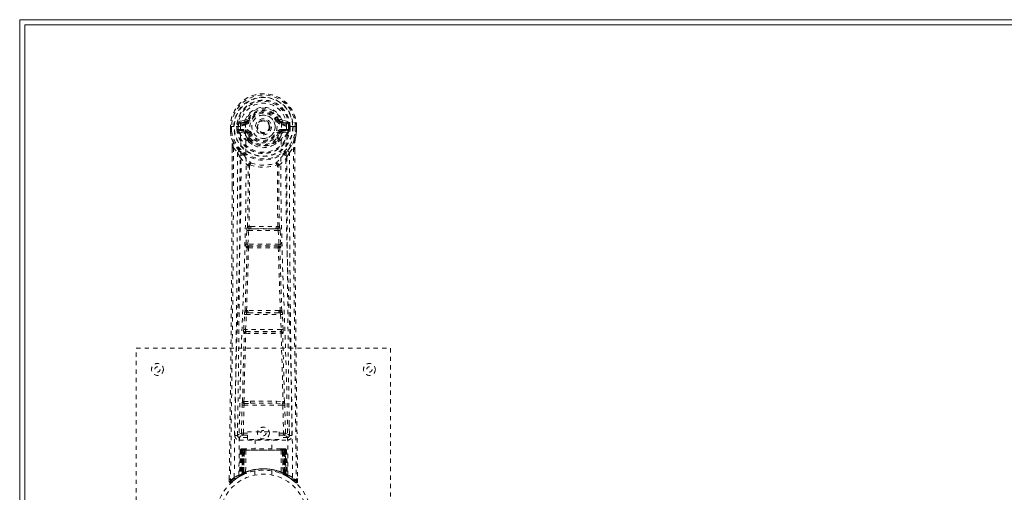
# Model space of a CAD drawing. Header units: inches. Extents: x 15.1 to 98.6, y 40.8 to 64.3.
# Tile 2 of 7: x 15.1 to 38.3, y 53.1 to 64.3. Entities that reach past the tile are written whole.
import ezdxf

# ---------------------------------------------------------------- set-up
doc = ezdxf.new("R2010")
doc.units = ezdxf.units.IN
doc.header["$MEASUREMENT"] = 0
doc.linetypes.add('SLD-Dashed', pattern=[0.075, 0.05, -0.025])
doc.linetypes.add('SLD-Solid', pattern=[0])

msp = doc.modelspace()

# ---------------------------------------------------------------- linework, layer by layer
at = {"color": 7, "linetype": 'SLD-Solid', "lineweight": 15}
for p, q in [((15.112, 64.264), (98.612, 64.264)), ((15.112, 40.764), (15.112, 64.264)), ((15.23, 64.146), (15.23, 40.882)), ((98.494, 64.146), (15.23, 64.146)), ((15.23, 64.146), (98.494, 64.146)), ((15.23, 40.882), (15.23, 64.146))]:
    msp.add_line(p, q, dxfattribs=at)
at = {"color": 7, "linetype": 'SLD-Dashed', "lineweight": 0}
for p, q in [((20.405, 61.889), (20.287, 61.865)), ((20.317, 61.829), (20.433, 61.85)), ((20.317, 61.829), (20.317, 61.799)), ((20.433, 61.829), (20.317, 61.829)), ((20.433, 61.799), (20.317, 61.799)), ((20.433, 61.85), (20.433, 61.829)), ((20.433, 61.799), (20.433, 61.829)), ((20.493, 61.893), (20.438, 61.916)), ((20.439, 61.783), (20.439, 61.785)), ((20.493, 61.893), (20.515, 61.884)), ((21.209, 61.884), (21.231, 61.893)), ((21.231, 61.893), (21.235, 61.885)), ((21.286, 61.785), (21.286, 61.783)), ((21.291, 61.85), (21.407, 61.829)), ((21.291, 61.85), (21.291, 61.829)), ((21.407, 61.829), (21.291, 61.829)), ((21.291, 61.799), (21.291, 61.829)), ((21.407, 61.799), (21.291, 61.799)), ((21.438, 61.865), (21.319, 61.889)), ((21.407, 61.799), (21.407, 61.829)), ((20.082, 61.748), (20.082, 61.631)), ((20.082, 61.631), (20.083, 61.627)), ((20.086, 61.748), (20.083, 61.748)), ((20.084, 61.749), (20.084, 61.631)), ((20.14, 61.747), (20.086, 61.748)), ((20.112, 61.746), (20.112, 61.631)), ((20.163, 61.747), (20.14, 61.747)), ((20.321, 61.747), (20.163, 61.747)), ((20.234, 61.674), (20.234, 61.745)), ((20.234, 61.674), (20.263, 61.675)), ((20.234, 61.674), (20.234, 61.674)), ((20.269, 61.745), (20.263, 61.745)), ((20.263, 61.745), (20.263, 61.675)), ((20.264, 61.675), (20.269, 61.656)), ((20.269, 61.666), (20.269, 61.745)), ((20.269, 61.656), (20.269, 61.666)), ((20.275, 61.63), (20.279, 61.625)), ((20.279, 61.625), (20.279, 61.624)), ((20.279, 61.625), (20.279, 61.625)), ((20.289, 61.614), (20.279, 61.625)), ((20.289, 61.614), (20.404, 61.593)), ((20.303, 61.677), (20.303, 61.647)), ((20.303, 61.677), (20.433, 61.677)), ((20.433, 61.622), (20.303, 61.647)), ((20.303, 61.647), (20.433, 61.647)), ((20.433, 61.677), (20.433, 61.647)), ((20.433, 61.622), (20.433, 61.647)), ((20.515, 61.593), (20.488, 61.581)), ((21.018, 61.746), (21.019, 61.738)), ((21.019, 61.738), (21.018, 61.722)), ((21.236, 61.581), (21.209, 61.593)), ((21.291, 61.677), (21.291, 61.647)), ((21.291, 61.677), (21.421, 61.677)), ((21.421, 61.647), (21.291, 61.622)), ((21.291, 61.622), (21.291, 61.647)), ((21.291, 61.647), (21.421, 61.647)), ((21.32, 61.593), (21.435, 61.614)), ((21.562, 61.747), (21.403, 61.747)), ((21.421, 61.647), (21.421, 61.677)), ((21.445, 61.625), (21.435, 61.614)), ((21.435, 61.614), (21.435, 61.614)), ((21.435, 61.614), (21.435, 61.614)), ((21.445, 61.625), (21.449, 61.63)), ((21.455, 61.745), (21.461, 61.745)), ((21.456, 61.666), (21.455, 61.745)), ((21.461, 61.675), (21.455, 61.656)), ((21.455, 61.656), (21.456, 61.666)), ((21.461, 61.675), (21.461, 61.745)), ((21.461, 61.675), (21.491, 61.674)), ((21.491, 61.745), (21.491, 61.674)), ((21.491, 61.745), (21.491, 61.745)), ((21.491, 61.674), (21.491, 61.674)), ((21.585, 61.747), (21.562, 61.747)), ((21.638, 61.748), (21.585, 61.747)), ((21.612, 61.631), (21.612, 61.746)), ((21.642, 61.748), (21.638, 61.748)), ((21.641, 61.631), (21.641, 61.749)), ((21.642, 61.748), (21.642, 61.631)), ((21.642, 61.627), (21.642, 61.631)), ((20.494, 61.432), (20.494, 61.45)), ((20.513, 61.386), (20.501, 61.403)), ((20.517, 61.456), (20.517, 61.437)), ((21.207, 61.437), (21.207, 61.456)), ((21.223, 61.403), (21.211, 61.386)), ((21.23, 61.432), (21.231, 61.45)), ((20.125, 61.247), (20.122, 60.322)), ((20.126, 60.322), (20.126, 61.246)), ((20.154, 61.245), (20.251, 61.13)), ((21.474, 61.13), (21.57, 61.245)), ((21.598, 61.193), (21.598, 61.246)), ((21.599, 61.247), (21.599, 61.193)), ((20.535, 60.828), (20.535, 60.827)), ((21.19, 60.827), (21.19, 60.828)), ((20.452, 58.974), (20.468, 59.292)), ((20.496, 58.972), (20.513, 59.289)), ((20.513, 59.289), (21.212, 59.289)), ((20.563, 59.388), (20.523, 59.387)), ((20.531, 59.334), (20.57, 59.334)), ((21.154, 59.334), (20.57, 59.334)), ((21.154, 59.334), (21.193, 59.334)), ((21.201, 59.387), (21.161, 59.388)), ((21.212, 59.289), (21.228, 58.972)), ((21.272, 58.974), (21.256, 59.292)), ((20.475, 58.88), (20.461, 58.884)), ((21.228, 58.972), (20.496, 58.972)), ((20.52, 58.922), (20.505, 58.927)), ((20.505, 58.927), (21.219, 58.927)), ((21.219, 58.927), (21.205, 58.922)), ((21.249, 58.88), (21.263, 58.884)), ((20.496, 57.403), (20.464, 57.403)), ((21.26, 57.403), (21.228, 57.403)), ((20.397, 56.956), (20.414, 57.309)), ((20.442, 56.954), (20.459, 57.307)), ((20.459, 57.307), (21.266, 57.307)), ((20.505, 57.352), (20.474, 57.351)), ((21.219, 57.352), (20.505, 57.352)), ((21.219, 57.352), (21.251, 57.351)), ((21.266, 57.307), (21.283, 56.954)), ((21.327, 56.956), (21.31, 57.309)), ((21.283, 56.954), (20.442, 56.954)), ((20.456, 56.906), (20.448, 56.909)), ((20.448, 56.909), (21.276, 56.909)), ((21.276, 56.909), (21.268, 56.906)), ((20.403, 56.866), (20.411, 56.863)), ((21.313, 56.863), (21.321, 56.866)), ((17.862, 48.514), (17.862, 56.514)), ((17.862, 56.514), (23.862, 56.514)), ((23.862, 56.514), (23.862, 48.514)), ((20.343, 54.511), (20.359, 55.173)), ((20.388, 54.511), (20.404, 55.171)), ((20.401, 55.257), (20.557, 55.263)), ((20.404, 55.171), (21.321, 55.171)), ((20.412, 55.212), (20.564, 55.215)), ((20.564, 55.215), (21.16, 55.215)), ((21.16, 55.215), (21.313, 55.212)), ((21.167, 55.263), (21.323, 55.257)), ((21.321, 55.171), (21.336, 54.511)), ((21.381, 54.511), (21.365, 55.173)), ((20.253, 54.744), (20.25, 54.457)), ((21.474, 54.457), (21.471, 54.744)), ((20.249, 54.454), (20.251, 54.446)), ((20.294, 54.409), (20.294, 54.348)), ((20.482, 54.409), (20.294, 54.409)), ((20.388, 54.466), (20.388, 54.511)), ((20.388, 54.511), (20.482, 54.511)), ((20.388, 54.466), (20.482, 54.466)), ((20.482, 54.542), (21.232, 54.542)), ((20.482, 54.362), (20.482, 54.542)), ((21.232, 54.362), (20.482, 54.362)), ((20.667, 54.362), (20.667, 54.139)), ((21.057, 54.139), (21.057, 54.362)), ((21.232, 54.542), (21.232, 54.362)), ((21.232, 54.511), (21.336, 54.511)), ((21.232, 54.466), (21.336, 54.466)), ((21.43, 54.409), (21.232, 54.409)), ((21.336, 54.466), (21.336, 54.511)), ((21.43, 54.348), (21.43, 54.409)), ((21.473, 54.446), (21.475, 54.454)), ((20.294, 54.348), (21.43, 54.348)), ((20.363, 54.139), (20.356, 54.139)), ((20.369, 54.139), (20.36, 54.139)), ((20.376, 54.139), (20.369, 54.139)), ((20.432, 54.139), (20.378, 54.139)), ((20.394, 54.139), (20.388, 54.139)), ((20.394, 54.139), (20.432, 54.139)), ((20.453, 54.139), (20.446, 54.139)), ((21.271, 54.139), (20.453, 54.139)), ((21.279, 54.139), (21.271, 54.139)), ((21.346, 54.139), (21.292, 54.139)), ((21.292, 54.139), (21.33, 54.139)), ((21.336, 54.139), (21.33, 54.139)), ((21.355, 54.139), (21.348, 54.139)), ((21.365, 54.139), (21.355, 54.139)), ((21.368, 54.139), (21.361, 54.139)), ((20.316, 54.11), (20.295, 53.505)), ((20.33, 54.11), (20.309, 53.513)), ((20.33, 54.11), (20.316, 54.11)), ((20.348, 54.11), (20.327, 53.523)), ((20.35, 54.114), (20.328, 53.52)), ((20.415, 54.11), (20.348, 54.11)), ((20.355, 54.11), (20.355, 53.553)), ((20.362, 54.11), (20.355, 54.11)), ((20.362, 54.11), (21.362, 54.11)), ((20.362, 53.557), (20.362, 54.11)), ((20.368, 53.56), (20.369, 54.11)), ((20.369, 54.11), (20.375, 54.11)), ((20.375, 54.11), (20.375, 53.563)), ((21.349, 54.11), (20.375, 54.11)), ((20.387, 54.11), (20.387, 53.568)), ((20.393, 54.11), (20.387, 54.11)), ((20.393, 54.11), (21.331, 54.11)), ((20.393, 53.571), (20.393, 54.11)), ((20.396, 53.559), (20.415, 54.11)), ((20.416, 54.11), (20.397, 53.559)), ((20.415, 54.11), (20.416, 54.11)), ((20.446, 54.11), (20.442, 53.589)), ((21.278, 54.11), (20.446, 54.11)), ((21.278, 54.11), (21.283, 53.589)), ((21.327, 53.559), (21.308, 54.11)), ((21.308, 54.11), (21.309, 54.11)), ((21.309, 54.11), (21.328, 53.559)), ((21.376, 54.11), (21.309, 54.11)), ((21.337, 54.11), (21.331, 54.11)), ((21.331, 54.11), (21.331, 53.571)), ((21.337, 53.568), (21.337, 54.11)), ((21.349, 53.563), (21.349, 54.11)), ((21.349, 54.11), (21.355, 54.11)), ((21.355, 54.11), (21.356, 53.56)), ((21.369, 54.11), (21.362, 54.11)), ((21.362, 54.11), (21.362, 53.557)), ((21.369, 53.553), (21.369, 54.11)), ((21.396, 53.52), (21.374, 54.114)), ((21.376, 54.11), (21.397, 53.523)), ((21.395, 54.11), (21.415, 53.513)), ((21.408, 54.11), (21.395, 54.11)), ((21.408, 54.11), (21.429, 53.505)), ((20.057, 53.44), (20.056, 53.373)), ((20.056, 53.44), (20.056, 53.373)), ((20.058, 53.436), (20.057, 53.373)), ((20.281, 53.48), (20.294, 53.488)), ((20.295, 53.505), (20.309, 53.513)), ((20.312, 53.498), (20.379, 53.533)), ((20.327, 53.523), (20.396, 53.559)), ((20.355, 53.553), (20.362, 53.557)), ((20.368, 53.527), (20.355, 53.553)), ((20.368, 53.527), (20.359, 53.523)), ((20.375, 53.563), (20.368, 53.56)), ((20.381, 53.534), (20.368, 53.56)), ((20.375, 53.531), (20.368, 53.527)), ((20.372, 53.53), (20.381, 53.534)), ((20.387, 53.537), (20.375, 53.563)), ((20.379, 53.533), (20.38, 53.533)), ((20.38, 53.533), (20.387, 53.537)), ((20.387, 53.568), (20.393, 53.571)), ((20.399, 53.542), (20.387, 53.568)), ((20.397, 53.559), (20.396, 53.559)), ((20.405, 53.545), (20.399, 53.542)), ((20.662, 53.622), (20.662, 53.525)), ((21.062, 53.525), (21.062, 53.622)), ((21.331, 53.571), (21.319, 53.545)), ((21.325, 53.542), (21.319, 53.545)), ((21.337, 53.568), (21.325, 53.542)), ((21.328, 53.559), (21.327, 53.559)), ((21.328, 53.559), (21.397, 53.523)), ((21.331, 53.571), (21.337, 53.568)), ((21.349, 53.563), (21.337, 53.537)), ((21.356, 53.56), (21.343, 53.534)), ((21.344, 53.533), (21.345, 53.533)), ((21.345, 53.533), (21.36, 53.525)), ((21.356, 53.56), (21.349, 53.563)), ((21.362, 53.557), (21.349, 53.531)), ((21.357, 53.527), (21.349, 53.531)), ((21.369, 53.553), (21.357, 53.527)), ((21.383, 53.514), (21.357, 53.527)), ((21.362, 53.557), (21.369, 53.553)), ((21.377, 53.516), (21.412, 53.498)), ((21.415, 53.513), (21.429, 53.505)), ((21.424, 53.492), (21.438, 53.485)), ((21.43, 53.488), (21.444, 53.48)), ((21.669, 53.373), (21.668, 53.44)), ((20.056, 53.373), (20.086, 53.372)), ((20.105, 53.352), (20.146, 53.385)), ((21.577, 53.386), (21.62, 53.351)), ((21.639, 53.372), (21.619, 53.35))]:
    msp.add_line(p, q, dxfattribs=at)
at = {"color": 7, "linetype": 'SLD-Dashed', "lineweight": 0, "flags": 128}
for points in [[(20.439, 61.785), (20.445, 61.861), (20.468, 61.936), (20.507, 62.004), (20.56, 62.064), (20.625, 62.113), (20.699, 62.149), (20.779, 62.171), (20.862, 62.178), (20.945, 62.171), (21.025, 62.149), (21.099, 62.113), (21.164, 62.064), (21.217, 62.004), (21.257, 61.936), (21.28, 61.861), (21.286, 61.785)], [(20.317, 61.799), (20.294, 61.804), (20.274, 61.817)], [(20.433, 61.85), (20.47, 61.864), (20.484, 61.877)], [(20.484, 61.877), (20.489, 61.885), (20.493, 61.893)], [(20.543, 61.872), (20.538, 61.874), (20.533, 61.876), (20.528, 61.878), (20.524, 61.88), (20.52, 61.882), (20.518, 61.883), (20.516, 61.883), (20.515, 61.884)], [(21.181, 61.872), (21.186, 61.874), (21.192, 61.876), (21.196, 61.878), (21.2, 61.88), (21.204, 61.882), (21.206, 61.883), (21.208, 61.883), (21.209, 61.884)], [(21.45, 61.817), (21.431, 61.804), (21.407, 61.799)], [(20.083, 61.748), (20.082, 61.748), (20.083, 61.747), (20.086, 61.747), (20.089, 61.747), (20.094, 61.746), (20.1, 61.746), (20.106, 61.746), (20.112, 61.746)], [(20.082, 61.631), (20.095, 61.534), (20.111, 61.458)], [(20.112, 61.631), (20.106, 61.631), (20.1, 61.631), (20.094, 61.631), (20.089, 61.631), (20.086, 61.631), (20.083, 61.631), (20.082, 61.631), (20.082, 61.631)], [(20.083, 61.627), (20.084, 61.627), (20.085, 61.628), (20.088, 61.628), (20.092, 61.629), (20.096, 61.629), (20.101, 61.63), (20.107, 61.631), (20.112, 61.631)], [(20.083, 61.627), (20.094, 61.537), (20.113, 61.447)], [(20.174, 53.466), (20.182, 54.513), (20.201, 55.558), (20.23, 56.6), (20.266, 57.638), (20.3, 58.672), (20.325, 59.702), (20.334, 60.727), (20.321, 61.747)], [(20.264, 61.675), (20.263, 61.675), (20.263, 61.675)], [(20.269, 61.666), (20.285, 61.674), (20.303, 61.677)], [(20.283, 53.522), (20.292, 54.567), (20.313, 55.609), (20.345, 56.649), (20.383, 57.685), (20.419, 58.716), (20.445, 59.743), (20.453, 60.765), (20.439, 61.782)], [(20.431, 61.57), (20.418, 61.587), (20.404, 61.593)], [(20.494, 61.45), (20.461, 61.503), (20.431, 61.57)], [(20.488, 61.581), (20.516, 61.518), (20.546, 61.468)], [(20.543, 61.604), (20.538, 61.602), (20.533, 61.6), (20.528, 61.598), (20.524, 61.596), (20.52, 61.595), (20.518, 61.594), (20.516, 61.593), (20.515, 61.593)], [(21.179, 61.468), (21.208, 61.518), (21.236, 61.581)], [(21.181, 61.604), (21.186, 61.602), (21.192, 61.6), (21.196, 61.598), (21.2, 61.596), (21.204, 61.595), (21.206, 61.594), (21.208, 61.593), (21.209, 61.593)], [(21.231, 61.45), (21.263, 61.503), (21.293, 61.57)], [(21.441, 53.522), (21.432, 54.567), (21.411, 55.61), (21.379, 56.65), (21.341, 57.685), (21.305, 58.716), (21.279, 59.743), (21.271, 60.765), (21.285, 61.782)], [(21.293, 61.57), (21.306, 61.587), (21.32, 61.593)], [(21.55, 53.466), (21.542, 54.513), (21.523, 55.558), (21.494, 56.6), (21.459, 57.638), (21.424, 58.672), (21.399, 59.702), (21.391, 60.727), (21.403, 61.747)], [(21.421, 61.677), (21.439, 61.674), (21.456, 61.666)], [(21.461, 61.745), (21.464, 61.745), (21.471, 61.745), (21.48, 61.745), (21.491, 61.745)], [(21.461, 61.675), (21.461, 61.675), (21.461, 61.675)], [(21.611, 61.447), (21.628, 61.527), (21.642, 61.627)], [(21.612, 61.746), (21.618, 61.746), (21.625, 61.746), (21.63, 61.746), (21.635, 61.747), (21.638, 61.747), (21.641, 61.747), (21.642, 61.748), (21.642, 61.748)], [(21.642, 61.631), (21.642, 61.631), (21.641, 61.631), (21.638, 61.631), (21.635, 61.631), (21.63, 61.631), (21.625, 61.631), (21.618, 61.631), (21.612, 61.631)], [(21.642, 61.627), (21.641, 61.627), (21.639, 61.628), (21.636, 61.628), (21.632, 61.629), (21.628, 61.629), (21.623, 61.63), (21.618, 61.631), (21.612, 61.631)], [(21.642, 61.631), (21.629, 61.534), (21.613, 61.458)], [(20.111, 61.458), (20.111, 61.452), (20.113, 61.447)], [(20.293, 61.169), (20.192, 61.293), (20.113, 61.447)], [(20.513, 61.386), (20.587, 61.328), (20.645, 61.298)], [(21.08, 61.298), (21.137, 61.328), (21.211, 61.386)], [(21.431, 61.169), (21.532, 61.293), (21.611, 61.447)], [(21.611, 61.447), (21.613, 61.452), (21.613, 61.458)], [(20.154, 61.245), (20.153, 59.78), (20.144, 58.308), (20.129, 56.86), (20.127, 56.639), (20.124, 56.409), (20.122, 56.206), (20.119, 56.007), (20.117, 55.792), (20.115, 55.642), (20.113, 55.485), (20.111, 55.329), (20.109, 55.211), (20.107, 55.071), (20.105, 54.909), (20.101, 54.577), (20.098, 54.372), (20.095, 54.118), (20.092, 53.856), (20.088, 53.608), (20.086, 53.372)], [(20.125, 61.247), (20.125, 61.247), (20.125, 61.246), (20.128, 61.246), (20.132, 61.246), (20.137, 61.245), (20.142, 61.245), (20.149, 61.245), (20.154, 61.245)], [(20.251, 61.13), (20.25, 60.61), (20.249, 60.077), (20.246, 59.531), (20.242, 59.016), (20.238, 58.486), (20.233, 57.935), (20.228, 57.445), (20.225, 57.188), (20.221, 56.915), (20.218, 56.627), (20.214, 56.322), (20.21, 56.047), (20.207, 55.806), (20.205, 55.615), (20.202, 55.401), (20.199, 55.159), (20.196, 54.934), (20.193, 54.742), (20.191, 54.582), (20.189, 54.454)], [(21.535, 54.454), (21.533, 54.59), (21.531, 54.762), (21.528, 54.971), (21.525, 55.216), (21.521, 55.466), (21.519, 55.685), (21.517, 55.839), (21.515, 55.976), (21.513, 56.098), (21.511, 56.253), (21.509, 56.416), (21.507, 56.572), (21.497, 57.386), (21.489, 58.204), (21.481, 59.177), (21.475, 60.166), (21.474, 61.13)], [(21.57, 61.245), (21.576, 61.245), (21.582, 61.245), (21.588, 61.245), (21.593, 61.246), (21.596, 61.246), (21.599, 61.246), (21.6, 61.247), (21.599, 61.247)], [(21.57, 61.245), (21.571, 59.781), (21.58, 58.308), (21.595, 56.86), (21.598, 56.613), (21.601, 56.355), (21.603, 56.14), (21.606, 55.911), (21.609, 55.66), (21.613, 55.389), (21.616, 55.171), (21.619, 54.909), (21.623, 54.585), (21.626, 54.374), (21.629, 54.116), (21.633, 53.854), (21.636, 53.606), (21.639, 53.372)], [(21.599, 61.193), (21.608, 58.623), (21.635, 55.998), (21.669, 53.373)], [(20.31, 61.017), (20.396, 60.916), (20.497, 60.828)], [(20.388, 61.081), (20.397, 61.072), (20.403, 61.065)], [(20.545, 60.839), (20.539, 60.847), (20.533, 60.854), (20.525, 60.857), (20.517, 60.857), (20.509, 60.853), (20.503, 60.847), (20.499, 60.838), (20.497, 60.828)], [(21.228, 60.828), (21.226, 60.838), (21.221, 60.847), (21.215, 60.853), (21.207, 60.857), (21.199, 60.857), (21.192, 60.854), (21.185, 60.847), (21.18, 60.839)], [(21.228, 60.828), (21.328, 60.916), (21.414, 61.017)], [(21.321, 61.065), (21.327, 61.072), (21.336, 61.081)], [(20.487, 59.381), (20.498, 60.101), (20.499, 60.82)], [(20.535, 60.827), (20.533, 60.108), (20.523, 59.387)], [(21.201, 59.387), (21.191, 60.108), (21.19, 60.827)], [(21.237, 59.381), (21.227, 60.101), (21.225, 60.82)], [(20.122, 60.322), (20.117, 58.623), (20.089, 55.998), (20.056, 53.44)], [(20.468, 59.292), (20.473, 59.291), (20.484, 59.291), (20.498, 59.29), (20.513, 59.289)], [(20.531, 59.334), (20.53, 59.333), (20.528, 59.332), (20.525, 59.329), (20.52, 59.319), (20.515, 59.306), (20.513, 59.289)], [(20.563, 59.388), (20.862, 59.389), (21.161, 59.388)], [(20.57, 59.334), (20.862, 59.335), (21.154, 59.334)], [(21.212, 59.289), (21.226, 59.29), (21.24, 59.291), (21.251, 59.291), (21.256, 59.292)], [(20.429, 57.398), (20.454, 58.14), (20.475, 58.88)], [(20.452, 58.974), (20.457, 58.974), (20.467, 58.973), (20.481, 58.973), (20.496, 58.972)], [(20.464, 57.403), (20.489, 58.145), (20.511, 58.886)], [(20.505, 58.927), (20.501, 58.931), (20.497, 58.941), (20.496, 58.947), (20.496, 58.955), (20.496, 58.963), (20.496, 58.972)], [(21.213, 58.886), (21.235, 58.145), (21.26, 57.403)], [(21.228, 58.972), (21.229, 58.963), (21.229, 58.955), (21.228, 58.947), (21.227, 58.941), (21.224, 58.931), (21.219, 58.927)], [(21.228, 58.972), (21.243, 58.973), (21.257, 58.973), (21.267, 58.974), (21.272, 58.974)], [(21.295, 57.398), (21.271, 58.14), (21.249, 58.88)], [(20.414, 57.309), (20.416, 57.341), (20.417, 57.343)], [(20.414, 57.309), (20.419, 57.309), (20.429, 57.308), (20.443, 57.308), (20.459, 57.307)], [(21.266, 57.307), (21.281, 57.308), (21.295, 57.308), (21.306, 57.309), (21.31, 57.309)], [(21.31, 57.309), (21.308, 57.341), (21.308, 57.343)], [(20.397, 56.956), (20.402, 56.956), (20.412, 56.956), (20.426, 56.955), (20.442, 56.954)], [(21.283, 56.954), (21.298, 56.955), (21.312, 56.956), (21.323, 56.956), (21.327, 56.956)], [(20.367, 55.255), (20.387, 56.06), (20.411, 56.863)], [(20.401, 55.257), (20.421, 56.063), (20.446, 56.867)], [(21.279, 56.867), (21.303, 56.063), (21.323, 55.257)], [(21.357, 55.255), (21.337, 56.06), (21.313, 56.863)], [(20.359, 55.173), (20.363, 55.173), (20.374, 55.172), (20.388, 55.172), (20.404, 55.171)], [(20.557, 55.263), (20.862, 55.263), (21.167, 55.263)], [(20.564, 55.215), (20.862, 55.215), (21.16, 55.215)], [(21.321, 55.171), (21.336, 55.172), (21.35, 55.172), (21.361, 55.173), (21.365, 55.173)], [(20.343, 54.511), (20.274, 54.483), (20.249, 54.454)], [(20.294, 54.409), (20.319, 54.437), (20.388, 54.466)], [(20.343, 54.511), (20.348, 54.511), (20.358, 54.511), (20.372, 54.511), (20.388, 54.511)], [(21.336, 54.511), (21.352, 54.511), (21.366, 54.511), (21.376, 54.511), (21.381, 54.511)], [(21.336, 54.466), (21.405, 54.437), (21.43, 54.409)], [(21.475, 54.454), (21.45, 54.483), (21.381, 54.511)], [(21.347, 54.139), (21.347, 54.139), (21.345, 54.139)], [(21.376, 54.11), (21.375, 54.117), (21.375, 54.119)], [(20.316, 54.11), (20.319, 54.11), (20.327, 54.11), (20.34, 54.11), (20.355, 54.11)], [(20.369, 54.11), (20.354, 54.11), (20.342, 54.11), (20.333, 54.11), (20.33, 54.11)], [(20.348, 54.11), (20.348, 54.11), (20.35, 54.11), (20.353, 54.11), (20.358, 54.11), (20.364, 54.11), (20.371, 54.11), (20.379, 54.11), (20.387, 54.11)], [(20.446, 54.11), (20.435, 54.11), (20.426, 54.11), (20.419, 54.11), (20.416, 54.11)], [(21.308, 54.11), (21.305, 54.11), (21.299, 54.11), (21.289, 54.11), (21.278, 54.11)], [(21.337, 54.11), (21.345, 54.11), (21.353, 54.11), (21.36, 54.11), (21.366, 54.11), (21.371, 54.11), (21.374, 54.11), (21.376, 54.11), (21.376, 54.11)], [(21.395, 54.11), (21.391, 54.11), (21.383, 54.11), (21.37, 54.11), (21.355, 54.11)], [(21.369, 54.11), (21.384, 54.11), (21.397, 54.11), (21.405, 54.11), (21.408, 54.11)], [(20.362, 53.557), (20.367, 53.547), (20.371, 53.538), (20.374, 53.533), (20.375, 53.531)], [(20.393, 53.571), (20.398, 53.561), (20.402, 53.552), (20.404, 53.547), (20.405, 53.545)], [(21.398, 53.516), (21.397, 53.522), (21.397, 53.524)], [(21.435, 53.487), (21.429, 53.499), (21.424, 53.512)], [(20.059, 53.373), (20.06, 53.365), (20.064, 53.358), (20.069, 53.351), (20.075, 53.346), (20.082, 53.343), (20.09, 53.343), (20.097, 53.345), (20.103, 53.349)], [(20.106, 53.35), (20.138, 53.379), (20.146, 53.385)], [(21.62, 53.353), (21.627, 53.349), (21.635, 53.346), (21.644, 53.346), (21.652, 53.347), (21.658, 53.351), (21.664, 53.356), (21.667, 53.363), (21.668, 53.37)], [(21.669, 53.373), (21.668, 53.373), (21.666, 53.373), (21.66, 53.372), (21.65, 53.373), (21.644, 53.373), (21.639, 53.372)]]:
    msp.add_lwpolyline(points, dxfattribs=at)
at = {"color": 7, "linetype": 'SLD-Dashed', "lineweight": 0}
for centre, radius in [((20.862, 61.738), 0.7), ((20.862, 61.738), 0.69), ((20.862, 61.738), 0.623), ((20.862, 61.738), 0.32), ((20.862, 61.738), 0.275), ((20.862, 61.738), 0.188), ((20.862, 61.738), 0.156), ((20.862, 61.738), 0.142), ((20.862, 61.738), 0.139), ((20.862, 61.738), 0.138), ((18.362, 56.014), 0.14), ((18.362, 56.014), 0.0625), ((23.362, 56.014), 0.14), ((23.362, 56.014), 0.0625), ((20.862, 54.514), 0.14), ((20.862, 54.514), 0.0625), ((20.862, 52.514), 1.125), ((20.862, 52.514), 1.03)]:
    msp.add_circle(centre, radius, dxfattribs=at)
for centre, radius, start, end in [((20.862, 61.738), 0.78, 0, 179.3038), ((20.862, 61.738), 0.78, 0.7166, 179.2834), ((20.862, 61.738), 0.75, 0.5684, 179.4316), ((20.862, 61.738), 0.629, 0.6527, 179.3473), ((20.862, 61.738), 0.599, 0.6527, 179.3473), ((20.862, 61.753), 0.541, 359.3501, 180.6499), ((20.862, 61.738), 0.459, 22.774, 157.226), ((20.862, 61.738), 0.4, 22.774, 157.226), ((20.862, 61.738), 0.376, 22.774, 157.226), ((20.862, 61.738), 0.346, 22.7741, 157.2259), ((20.862, 61.738), 0.593, 172.3909, 179.3289), ((20.478, 61.789), 0.206, 158.337, 172.3466), ((20.316, 61.859), 0.0299, 167.8899, 271.9542), ((20.434, 61.88), 0.0301, 162.3495, 268.5791), ((20.397, 61.933), 0.0454, 281.2507, 337.5723), ((20.433, 61.918), 0.089, 270, 337.226), ((20.433, 61.918), 0.119, 270.0008, 337.2268), ((20.862, 61.738), 0.275, 90.0001, 269.9999), ((20.862, 61.738), 0.275, 270.0001, 89.9999), ((21.291, 61.918), 0.119, 202.7739, 269.9997), ((21.291, 61.918), 0.089, 202.774, 270), ((21.83, 60.543), 1.477, 111.6226, 113.9239), ((21.297, 61.921), 0.0715, 209.6282, 265.209), ((21.328, 61.933), 0.0454, 202.489, 258.688), ((21.28, 61.55), 0.233, 58.0369, 88.5936), ((21.29, 61.88), 0.0301, 271.4225, 17.6489), ((21.408, 61.859), 0.0299, 268.0482, 12.1078), ((21.246, 61.789), 0.206, 7.6598, 21.6566), ((20.862, 61.738), 0.593, 0.6711, 7.6091), ((20.112, 61.631), 0.03, 180.0028, 185.051), ((20.862, 61.738), 0.787, 188.0937, 351.9063), ((20.862, 61.738), 0.758, 188.0937, 351.9063), ((20.26, 62.795), 1.05, 268.5402, 270.1578), ((20.862, 61.738), 0.632, 185.8274, 354.1726), ((20.862, 61.738), 0.602, 186.0327, 353.9673), ((20.355, 61.663), 0.0863, 184.5611, 202.7022), ((20.303, 61.616), 0.0306, 89.067, 154.5786), ((20.732, 61.834), 0.499, 204.8893, 243.9929), ((20.67, 61.836), 0.441, 210.2266, 246.4268), ((20.44, 61.56), 0.221, 90.3096, 122.5199), ((20.434, 61.592), 0.0299, 91.0999, 178.7717), ((20.462, 61.565), 0.031, 31.5718, 169.9009), ((20.433, 61.558), 0.119, 22.7743, 89.999), ((20.433, 61.558), 0.089, 22.774, 90), ((20.428, 61.558), 0.0649, 21.318, 85.0779), ((20.862, 61.738), 0.376, 202.774, 337.226), ((20.862, 61.738), 0.346, 202.7737, 337.2263), ((20.862, 61.738), 0.156, 245.2931, 290.0155), ((21.291, 61.558), 0.119, 90.0006, 157.225), ((21.291, 61.558), 0.089, 90, 157.226), ((20.998, 61.829), 0.492, 295.7072, 335.4808), ((21.054, 61.836), 0.441, 293.5933, 329.7436), ((21.296, 61.558), 0.0649, 94.9221, 158.682), ((21.262, 61.565), 0.031, 10.1777, 148.3487), ((21.29, 61.592), 0.0299, 1.1697, 88.9541), ((21.421, 61.616), 0.0306, 25.4289, 90.9255), ((21.34, 61.67), 0.116, 339.6376, 353.1087), ((18.938, 61.276), 1.187, 358.5706, 8.7912), ((16.64, 60.629), 3.568, 9.9427, 13.2523), ((20.524, 61.447), 0.0305, 44.5485, 174.2849), ((20.516, 61.41), 0.0459, 88.3076, 118.8642), ((20.516, 61.392), 0.046, 88.2957, 118.8062), ((20.539, 61.428), 0.0449, 175.0918, 213.9402), ((20.552, 61.382), 0.0396, 127.1317, 174.8145), ((20.544, 61.434), 0.0347, 87.2653, 140.6041), ((20.862, 61.75), 0.453, 220.451, 319.549), ((20.55, 61.439), 0.033, 181.8711, 228.3883), ((20.862, 61.778), 0.494, 227.4885, 312.5115), ((20.862, 61.731), 0.411, 219.7061, 320.2939), ((21.2, 61.447), 0.0305, 5.7213, 135.4453), ((21.18, 61.434), 0.0348, 39.4014, 92.7292), ((21.174, 61.439), 0.033, 311.6125, 358.1187), ((21.172, 61.382), 0.0396, 5.1697, 52.8768), ((21.208, 61.41), 0.0459, 61.1358, 91.6924), ((21.208, 61.392), 0.046, 61.1956, 91.7052), ((21.186, 61.428), 0.0448, 326.2138, 4.9474), ((25.083, 60.629), 3.567, 166.7474, 170.0575), ((22.786, 61.276), 1.187, 171.2124, 181.427), ((20.584, 60.811), 0.461, 129.1746, 136.3333), ((15.533, 58.586), 5.36, 26.9679, 28.3323), ((21.845, 62.749), 2.215, 225.51, 228.866), ((20.862, 61.718), 0.473, 242.6133, 297.3867), ((19.879, 62.748), 2.214, 311.1344, 314.491), ((26.167, 58.598), 5.333, 151.6633, 153.0346), ((21.14, 60.811), 0.461, 43.6692, 50.8209), ((-479.202, 62.335), 499.514, 359.09606, 359.84883), ((20.371, 61.014), 0.0608, 58.0021, 177.4264), ((21.134, 61.578), 0.893, 214.9905, 231.1462), ((20.557, 60.824), 0.0608, 73.776, 175.9532), ((20.616, 60.822), 0.0738, 124.9771, 166.7611), ((20.862, 61.676), 0.844, 250.0602, 289.9398), ((20.59, 61.577), 0.893, 308.8518, 325.0115), ((21.167, 60.824), 0.0608, 4.0453, 106.2238), ((21.108, 60.822), 0.0738, 13.2447, 55.0171), ((21.354, 61.014), 0.0608, 2.5707, 122.0031), ((520.983, 62.335), 499.571, 180.15123, 180.90392), ((20.485, 60.821), 0.0133, 356.8195, 33.9395), ((20.531, 60.757), 0.0709, 87.2885, 117.2764), ((20.547, 60.826), 0.0128, 102.3341, 173.3646), ((20.862, 61.751), 0.966, 250.819, 289.1817), ((21.177, 60.826), 0.0128, 6.6074, 77.6879), ((21.193, 60.757), 0.0708, 62.7156, 92.7195), ((21.239, 60.821), 0.0134, 146.1203, 183.26), ((20.649, 59.3), 0.181, 153.5366, 182.776), ((20.517, 59.314), 0.0735, 85.5169, 114.1447), ((20.533, 59.38), 0.0457, 178.2705, 268.1486), ((20.626, 59.376), 0.104, 173.8561, 204.0365), ((20.663, 59.374), 0.101, 172.2343, 203.4717), ((21.062, 59.374), 0.101, 336.5246, 7.7644), ((21.098, 59.376), 0.104, 335.9736, 6.1337), ((21.191, 59.38), 0.0457, 271.8513, 1.7327), ((21.154, 59.291), 0.0575, 357.829, 47.5815), ((21.207, 59.314), 0.073, 65.747, 94.5952), ((21.075, 59.3), 0.181, 357.2194, 26.4675), ((20.612, 58.945), 0.163, 169.7831, 201.8695), ((20.506, 58.882), 0.0451, 90.8622, 176.7726), ((20.52, 58.877), 0.0451, 90.8969, 176.6068), ((20.505, 58.811), 0.0749, 85.0995, 112.9436), ((20.568, 58.891), 0.0574, 147.5055, 185.9262), ((20.862, 96.251), 37.367, 269.4615, 270.5382), ((20.862, 91.517), 32.597, 269.3981, 270.6019), ((21.204, 58.877), 0.0451, 3.3957, 89.1006), ((21.156, 58.891), 0.0579, 354.2292, 32.3391), ((21.22, 58.811), 0.0751, 67.0788, 94.8862), ((21.218, 58.882), 0.0451, 3.2274, 89.1378), ((21.112, 58.945), 0.163, 338.1238, 10.2237), ((20.553, 57.342), 0.136, 155.3339, 179.2504), ((20.456, 57.319), 0.0843, 84.8699, 108.7999), ((20.474, 57.397), 0.0448, 177.936, 222.9039), ((20.55, 57.393), 0.0869, 173.46, 208.3396), ((20.577, 57.391), 0.0814, 171.2403, 208.6961), ((20.862, 24.612), 32.793, 89.3607, 90.6393), ((21.148, 57.391), 0.0814, 331.3095, 8.7493), ((21.174, 57.393), 0.0867, 331.6279, 6.5731), ((21.25, 57.397), 0.0456, 271.2543, 1.8257), ((21.268, 57.319), 0.0837, 71.1167, 95.2147), ((21.172, 57.342), 0.136, 0.7116, 24.7137), ((20.473, 57.394), 0.0425, 220.4666, 270.3968), ((20.527, 57.309), 0.068, 141.1098, 181.628), ((20.862, 23.998), 33.356, 89.387, 90.613), ((21.198, 57.309), 0.068, 358.3639, 38.9027), ((20.603, 56.926), 0.209, 171.5834, 196.4965), ((20.448, 56.864), 0.0451, 90.5925, 177.0803), ((20.456, 56.861), 0.0451, 90.622, 177.0118), ((20.496, 56.939), 0.0563, 164.2662, 211.7609), ((20.5, 56.873), 0.0546, 143.5255, 186.9855), ((20.862, 89.72), 32.817, 269.2909, 270.7091), ((21.268, 56.861), 0.0451, 2.9889, 89.3804), ((21.224, 56.873), 0.055, 353.1632, 36.3322), ((21.228, 56.939), 0.0563, 328.2391, 15.7397), ((21.276, 56.864), 0.0451, 2.918, 89.4062), ((21.121, 56.926), 0.209, 343.5058, 8.4144), ((20.438, 56.776), 0.0908, 85.1432, 107.0296), ((20.862, 93.518), 36.654, 269.349, 270.6509), ((21.286, 56.776), 0.091, 73.0005, 94.8416), ((20.76, 55.172), 0.401, 168.1482, 179.9207), ((20.393, 55.118), 0.139, 86.8563, 100.6205), ((20.413, 55.258), 0.0456, 184.1727, 268.2467), ((20.511, 55.26), 0.111, 181.7889, 205.6573), ((20.509, 55.172), 0.105, 157.5281, 180.3653), ((20.645, 55.251), 0.0888, 172.361, 204.3943), ((21.079, 55.251), 0.0889, 335.6063, 7.633), ((21.214, 55.26), 0.109, 334.2129, 358.3466), ((21.311, 55.258), 0.0456, 271.7529, 355.8285), ((21.215, 55.172), 0.105, 359.6355, 22.4648), ((21.331, 55.116), 0.141, 79.4676, 93.0581), ((20.964, 55.172), 0.401, 0.0761, 11.8386), ((20.225, 56.049), 1.595, 268.7142, 270.8689), ((20.294, 54.453), 0.105, 179.2621, 269.9952), ((20.293, 54.451), 0.0423, 186.5671, 271.9627), ((20.388, 54.511), 0.0451, 179.0346, 269.5707), ((21.336, 54.511), 0.0451, 270.43, 0.9022), ((21.43, 54.453), 0.105, 270.0048, 0.7379), ((21.431, 54.451), 0.0423, 268.0421, 353.4282), ((21.499, 56.052), 1.598, 269.1331, 271.2838), ((20.346, 54.109), 0.03, 90.004, 178.0066), ((20.377, 54.066), 0.0742, 106.736, 144.0554), ((20.36, 54.109), 0.03, 90.0325, 178.0274), ((20.374, 53.974), 0.163, 91.7051, 100.6258), ((20.378, 54.109), 0.03, 90.0637, 178.0681), ((20.383, 54.104), 0.0356, 82.0649, 170.2959), ((20.779, 54.117), 0.416, 176.9854, 180.9716), ((20.97, 54.116), 0.601, 178.0005, 180.5756), ((20.802, 54.117), 0.427, 177.0657, 180.9562), ((20.833, 54.117), 0.446, 177.1813, 180.9057), ((20.839, 54.117), 0.446, 177.1812, 180.9057), ((20.445, 54.109), 0.0299, 90.1839, 178.2045), ((20.446, 54.109), 0.0299, 90.1884, 178.2045), ((20.482, 54.116), 0.0369, 141.8702, 189.6602), ((21.243, 54.117), 0.0354, 349.2724, 39.2059), ((21.278, 54.109), 0.0299, 1.7955, 89.8161), ((21.279, 54.109), 0.0299, 1.798, 89.8135), ((20.884, 54.117), 0.447, 359.0873, 2.7979), ((20.891, 54.117), 0.446, 359.0943, 2.8187), ((21.346, 54.109), 0.03, 1.9319, 89.9363), ((20.921, 54.117), 0.428, 359.0512, 2.9268), ((20.77, 54.116), 0.585, 359.3952, 2.0387), ((21.35, 53.971), 0.166, 79.5978, 88.3417), ((20.949, 54.117), 0.413, 359.0175, 3.0348), ((21.365, 54.109), 0.03, 1.9636, 89.972), ((21.347, 54.066), 0.0742, 35.9469, 73.2617), ((21.378, 54.109), 0.03, 2.0005, 89.9933), ((20.862, 52.514), 1.158, 47.8706, 132.1289), ((20.862, 52.482), 1.19, 60.8884, 119.1116), ((20.862, 52.515), 1.155, 64.3786, 115.6214), ((20.862, 52.515), 1.155, 65.0795, 114.9205), ((20.862, 52.515), 1.155, 66.0603, 113.9397), ((20.862, 52.551), 1.12, 67.9468, 112.0532), ((20.862, 52.473), 1.208, 124.6677, 131.8417), ((20.858, 52.52), 1.12, 124.6288, 132.0864), ((20.85, 52.275), 1.369, 114.4304, 119.5504), ((20.204, 53.466), 0.03, 180.1681, 304.0697), ((20.862, 52.514), 1.127, 119.5103, 124.6488), ((20.265, 53.506), 0.03, 301.045, 358.0131), ((20.324, 53.534), 0.0429, 196.9799, 245.8308), ((20.279, 53.514), 0.0299, 300.276, 358.0885), ((20.851, 52.534), 1.105, 118.6368, 120.2599), ((20.844, 52.89), 0.824, 126.3724, 131.7311), ((20.862, 52.514), 1.127, 60.489, 119.5111), ((20.837, 52.903), 0.807, 125.4833, 130.8762), ((20.312, 53.656), 0.138, 269.4167, 293.4597), ((20.866, 52.506), 1.136, 114.2831, 119.1758), ((20.299, 53.523), 0.0273, 297.6493, 2.3018), ((20.298, 53.524), 0.0299, 299.2235, 358.1937), ((20.841, 52.902), 0.806, 124.3192, 129.6148), ((20.366, 53.56), 0.0297, 295.4888, 358.5088), ((20.367, 53.56), 0.0297, 295.4316, 358.5214), ((20.817, 52.964), 0.729, 120.9986, 125.2176), ((20.412, 53.571), 0.0345, 344.8465, 31.0176), ((21.312, 53.571), 0.0346, 148.9927, 195.1332), ((20.906, 52.962), 0.731, 54.7881, 58.9957), ((20.867, 52.525), 1.116, 60.7782, 65.7616), ((21.357, 53.56), 0.0297, 181.4718, 244.5753), ((21.358, 53.56), 0.0297, 181.4717, 244.5306), ((20.883, 52.902), 0.806, 50.3862, 55.682), ((20.863, 52.516), 1.126, 59.7354, 64.7301), ((20.883, 52.897), 0.815, 49.1497, 54.4908), ((20.852, 52.493), 1.153, 59.9604, 64.0347), ((20.881, 52.89), 0.824, 48.2692, 53.6272), ((21.427, 53.524), 0.0299, 181.8046, 240.7703), ((21.427, 53.524), 0.03, 196.8852, 241.2768), ((21.445, 53.514), 0.0299, 181.9023, 239.7251), ((21.4, 53.534), 0.0429, 294.1648, 343.0302), ((20.862, 52.514), 1.127, 55.3506, 60.49), ((21.479, 53.542), 0.0714, 211.6414, 238.9222), ((21.459, 53.506), 0.03, 181.9777, 238.9561), ((20.881, 52.546), 1.09, 58.9419, 59.8546), ((20.875, 52.275), 1.37, 60.4508, 65.5696), ((21.52, 53.466), 0.03, 235.9342, 359.8281), ((20.864, 52.517), 1.124, 47.908, 55.3627), ((20.86, 52.469), 1.213, 48.175, 55.3207), ((20.086, 53.372), 0.03, 179.278, 312.1384), ((20.156, 53.416), 0.0825, 211.7745, 232.6805), ((21.639, 53.372), 0.03, 227.8633, 0.7204)]:
    msp.add_arc(centre, radius, start, end, dxfattribs=at)

doc.saveas('drawing.dxf')
